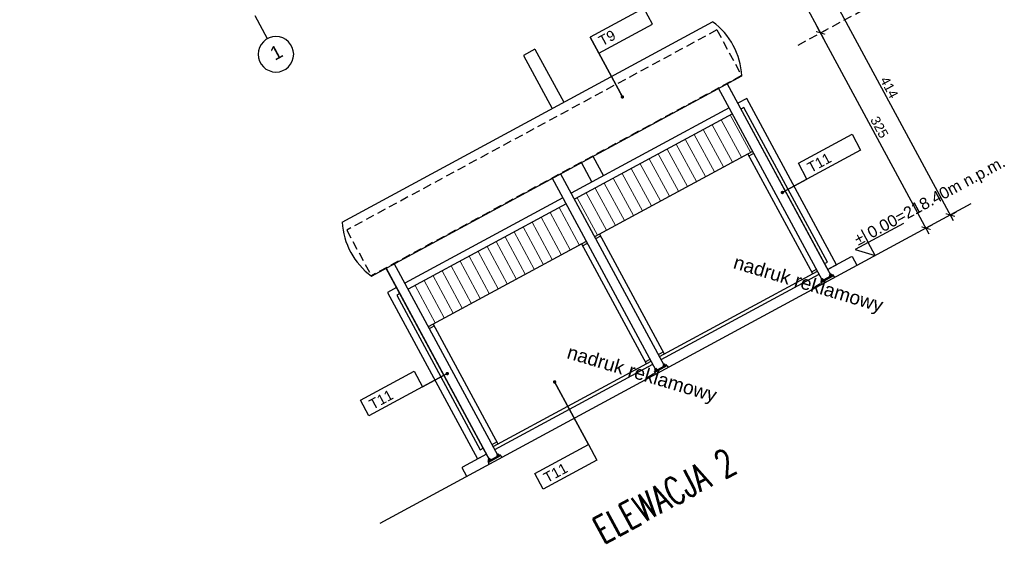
# Model space of a CAD drawing. Header units: millimetres. Extents: x -667476 to -405070, y -32043 to 330643.
# Tile 48 of 55: x -588508 to -574086, y 219817 to 227484. Entities that reach past the tile are written whole.
import ezdxf
from ezdxf.enums import TextEntityAlignment as Align

# ---------------------------------------------------------------- set-up
doc = ezdxf.new("R2010")
doc.units = ezdxf.units.MM
doc.header["$LTSCALE"] = 10
doc.linetypes.add('DASHDOT', pattern=[25.4, 12.7, -6.35, 0, -6.35])
doc.linetypes.add('DASHED', pattern=[19.05, 12.7, -6.35])
for name, color, linetype in [('01 - grunt', 3, 'Continuous'), ('02-element powyzej', 250, 'DASHED'), ('05 - grafika', 251, 'Continuous'), ('05 - osie', 1, 'DASHDOT'), ('05 - tekst', 1, 'Continuous'), ('05 - tekst 01', 1, 'Continuous'), ('05-grafika', 251, 'Continuous'), ('05-osie', 1, 'DASHDOT'), ('05-tekst', 1, 'Continuous'), ('05-wymiary', 3, 'Continuous'), ('06-elewacja cienka', 250, 'Continuous'), ('06-elewacja gruba', 7, 'Continuous')]:
    doc.layers.add(name, color=color, linetype=linetype)
doc.layers.add('K_HATCH', color=8, linetype='Continuous', lineweight=9)
doc.styles.add('1-100', font='arial.ttf', dxfattribs={"height": 200})
doc.styles.add('1-50', font='arial.ttf', dxfattribs={"height": 100})
doc.styles.add('50', font='romans.shx', dxfattribs={"width": 0.7})
doc.styles.get("Standard").update_dxf_attribs({"font": 'arial.ttf'})
doc.dimstyles.new('1-100', dxfattribs={"dimtxt": 140, "dimasz": 100, "dimexe": 100, "dimexo": 300, "dimgap": 30, "dimtad": 1, "dimdec": 0, "dimlfac": 0.1, "dimtxsty": 'Standard', "dimblk": 'ARCHTICK', "dimcen": 0.09, "dimdle": 100, "dimclre": 252, "dimadec": 0, "dimazin": 0, "dimtfac": 1, "dimtdec": 0, "dimtmove": 0, "dimatfit": 3, "dimfxl": 1, "dimfxlon": 1, "dimarcsym": 0})
doc.dimstyles.new('1-50', dxfattribs={"dimtxt": 100, "dimasz": 50, "dimexe": 100, "dimexo": 75, "dimgap": 30, "dimtad": 1, "dimdec": 0, "dimlfac": 0.1, "dimtxsty": 'Standard', "dimblk": 'ARCHTICK', "dimcen": 250, "dimdle": 30, "dimclre": 252, "dimadec": 0, "dimazin": 0, "dimtfac": 1, "dimtdec": 0, "dimtmove": 0, "dimatfit": 3, "dimfxl": 50, "dimfxlon": 1, "dimarcsym": 0})

# ---------------------------------------------------------------- blocks, each defined once
blk = doc.blocks.new('_ArchTick')
at = {"color": 0, "linetype": 'ByBlock', "const_width": 0.15}
blk.add_lwpolyline([(-0.5, -0.5), (0.5, 0.5)], dxfattribs=at)
blk = doc.blocks.new('*D850')
at = {"layer": '05-wymiary', "color": 0, "lineweight": -2, "transparency": 16777216}
blk.add_line((-575185, 224344), (-576825, 227379), dxfattribs=at)
at = {"layer": '05-wymiary', "color": 252, "lineweight": -2, "transparency": 16777216}
for p, q in [((-576778, 227290), (-576690, 227338)), ((-575233, 224431), (-575144, 224479))]:
    blk.add_line(p, q, dxfattribs=at)
at = {"layer": 'Defpoints', "color": 0, "transparency": 16777216}
for p in [(-576777, 227291), (-577970, 226647), (-576241, 223886)]:
    blk.add_point(p, dxfattribs=at)
at = {"layer": '05-wymiary', "color": 0, "lineweight": -2, "transparency": 16777216, "xscale": 100, "yscale": 100, "zscale": 100}
for p, rotation in [((-576777, 227291), 118.3889074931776), ((-575232, 224432), 298.3889074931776)]:
    blk.add_blockref('_ArchTick', p, dxfattribs=dict(at, rotation=rotation))
at = {"layer": '05-wymiary', "color": 0, "transparency": 16777216, "insert": (-575916, 225910), "char_height": 140, "attachment_point": 5, "rotation": 298.3889}
blk.add_mtext('325', dxfattribs=at)
blk = doc.blocks.new('*D851')
at = {"layer": '05-wymiary', "color": 0, "lineweight": -2, "transparency": 16777216}
blk.add_line((-576730, 227203), (-577248, 228162), dxfattribs=at)
at = {"layer": '05-wymiary', "color": 252, "lineweight": -2, "transparency": 16777216}
for p, q in [((-577202, 228073), (-577113, 228121)), ((-576778, 227290), (-576690, 227338))]:
    blk.add_line(p, q, dxfattribs=at)
at = {"layer": 'Defpoints', "color": 0, "transparency": 16777216}
for p in [(-577201, 228074), (-578358, 227449), (-577970, 226647)]:
    blk.add_point(p, dxfattribs=at)
at = {"layer": '05-wymiary', "color": 0, "lineweight": -2, "transparency": 16777216, "xscale": 100, "yscale": 100, "zscale": 100}
for p, rotation in [((-577201, 228074), 118.3889074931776), ((-576777, 227291), 298.3889074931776)]:
    blk.add_blockref('_ArchTick', p, dxfattribs=dict(at, rotation=rotation))
at = {"layer": '05-wymiary', "color": 0, "transparency": 16777216, "insert": (-576900, 227731), "char_height": 140, "attachment_point": 5, "rotation": 298.3889}
blk.add_mtext('89', dxfattribs=at)
blk = doc.blocks.new('*D852')
at = {"layer": '05-wymiary', "color": 0, "lineweight": -2, "transparency": 16777216}
blk.add_line((-574828, 224537), (-576891, 228355), dxfattribs=at)
at = {"layer": '05-wymiary', "color": 252, "lineweight": -2, "transparency": 16777216}
for p, q in [((-576845, 228266), (-576756, 228314)), ((-574876, 224624), (-574788, 224672))]:
    blk.add_line(p, q, dxfattribs=at)
at = {"layer": 'Defpoints', "color": 0, "transparency": 16777216}
for p in [(-576844, 228267), (-578358, 227449), (-576246, 223884)]:
    blk.add_point(p, dxfattribs=at)
at = {"layer": '05-wymiary', "color": 0, "lineweight": -2, "transparency": 16777216, "xscale": 100, "yscale": 100, "zscale": 100}
for p, rotation in [((-576844, 228267), 118.3889074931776), ((-574876, 224624), 298.3889074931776)]:
    blk.add_blockref('_ArchTick', p, dxfattribs=dict(at, rotation=rotation))
at = {"layer": '05-wymiary', "color": 0, "transparency": 16777216, "insert": (-575771, 226493), "char_height": 140, "attachment_point": 5, "rotation": 298.3889}
blk.add_mtext('414', dxfattribs=at)
blk = doc.blocks.new('ozn osi')
at = {"layer": '05-grafika'}
blk.add_circle((0, 160.3), 130, dxfattribs=at)
at = {"layer": '05-osie', "style": '1-50', "flags": 12}
blk.add_attdef('NUMER_OSI', (-60, 203.5), '', height=100, rotation=270, dxfattribs=at)
blk = doc.blocks.new('kota1')
at = {"layer": '05-grafika'}
for points in [[(0, 257), (0, 128.5)], [(345, 128.5), (-128.5, 128.5), (0, 0)], [(0, 0), (0, 128.5)]]:
    blk.add_lwpolyline(points, dxfattribs=at)
at = {"layer": '05-tekst', "style": '1-50', "flags": 12}
for tag, p in [('PLUS/MIUNUS', (-128.5, 143.8)), ('WYSOKOSC', (0, 143.8))]:
    blk.add_attdef(tag, p, '', height=100, dxfattribs=at)
blk = doc.blocks.new('sciana1')
at = {"layer": '05-grafika'}
blk.add_lwpolyline([(595.5, 0), (0, 0), (0, -175.4), (595.5, -175.4)], close=True, dxfattribs=at)
at = {"layer": '05-tekst', "style": '1-50', "flags": 12}
blk.add_attdef('NAZWA_PRZEGRODY', (40.6, -133.4), '', height=100, dxfattribs=at)

msp = doc.modelspace()

# ---------------------------------------------------------------- hatches: boundary and pattern name
at = {"layer": 'K_HATCH'}
h = msp.add_hatch(dxfattribs=at)
h.set_pattern_fill('_USER', color=256, scale=150, angle=118.38891, style=0, pattern_type=0)
h.set_pattern_definition([(118.389, (-579946.57, 225090.76), (-131.961, -71.318), [])])
edge = h.paths.add_edge_path()
edge.add_arc((-579463, 225231.6), 1148.1, 1.72676, 33.68915)
edge.add_line((-578507.7, 225868.4), (-580380.3, 224856.3))
edge.add_line((-580380.3, 224856.3), (-580085, 224309.8))
edge.add_line((-580085, 224309.8), (-578315.4, 225266.2))
h.paths.add_polyline_path([(-580208.1, 224243.2), (-580503.5, 224789.8), (-582817.2, 223539.3), (-582521.8, 222992.8)])
edge = h.paths.add_edge_path()
edge.add_line((-578066.6, 226106.8), (-578502.7, 225871.1))
edge.add_arc((-580222.9, 224903.7), 1973.6, 11.05168, 29.35038, ccw=False)
edge.add_line((-578285.9, 225282.1), (-577771.2, 225560.2))
edge.add_line((-577771.2, 225560.2), (-578066.6, 226106.8))

# ---------------------------------------------------------------- linework, layer by layer
at = {"layer": '01 - grunt'}
msp.add_line((-574574, 224787.4), (-583231.3, 220108.6), dxfattribs=at)
at = {"layer": '02-element powyzej'}
msp.add_line((-577105.7, 227113.5), (-576001.2, 227710.4), dxfattribs=at)
at = {"layer": '05 - grafika', "linetype": 'DASHED'}
for p, q in [((-578295.7, 227334.2), (-583718.5, 224403.5)), ((-578295.7, 227334.2), (-577934.4, 226665.6)), ((-577934.4, 226665.6), (-583357.1, 223734.9)), ((-583718.5, 224403.5), (-583357.1, 223734.9))]:
    msp.add_line(p, q, dxfattribs=at)
at = {"layer": '05-osie', "ltscale": 3}
msp.add_line((-584878.5, 227206.2), (-588507.9, 233921.8), dxfattribs=at)
at = {"layer": '06-elewacja cienka'}
for p, q in [((-580960.4, 227052.4), (-581129.4, 226961.1)), ((-580960.4, 227052.4), (-580540.1, 226274.7)), ((-581129.4, 226961.1), (-580709, 226183.4)), ((-576747.1, 223665.3), (-578270.5, 226484)), ((-576623.9, 223731.8), (-578147.3, 226550.5)), ((-580114.6, 225487.3), (-579958.3, 225198.1)), ((-580085, 224309.8), (-577771.2, 225560.2)), ((-576890.7, 223762.7), (-577841.6, 225522.2)), ((-577825, 225491.4), (-577754.6, 225529.5)), ((-580283.5, 225396), (-580127.2, 225106.8)), ((-579184, 222348.3), (-580707.3, 225167)), ((-579060.8, 222414.8), (-580584.2, 225233.5)), ((-580068.3, 224279), (-579997.9, 224317)), ((-579063.7, 222588.4), (-580014.6, 224347.8)), ((-582521.8, 222992.8), (-580208.1, 224243.2)), ((-579327.6, 222445.7), (-580278.5, 224205.2)), ((-580261.9, 224174.4), (-580191.5, 224212.4)), ((-576674, 223824.4), (-576322.1, 224014.6)), ((-576322.1, 224014.6), (-576308.5, 224010.6)), ((-576242, 223887.4), (-576308.5, 224010.6)), ((-581620.9, 221031.3), (-583144.2, 223850)), ((-581497.7, 221097.8), (-583021.1, 223916.5)), ((-576907.3, 223793.5), (-576837, 223831.6)), ((-579134, 222550.3), (-576820.3, 223800.8)), ((-576597.5, 223746.1), (-576773.5, 223651)), ((-576770, 223670.4), (-576738.8, 223687.2)), ((-576767.7, 223682.4), (-576750.1, 223691.9)), ((-576589.9, 223732), (-576765.9, 223636.9)), ((-576745.6, 223683.5), (-576750.1, 223691.9)), ((-576746.6, 223683), (-576738.8, 223687.2)), ((-576738.8, 223687.2), (-576732.8, 223676)), ((-576615.7, 223753.7), (-576646.8, 223736.9)), ((-576639, 223741.1), (-576646.8, 223736.9)), ((-576646.8, 223736.9), (-576640.8, 223725.8)), ((-576627, 223758.5), (-576644.6, 223748.9)), ((-576640, 223740.6), (-576644.6, 223748.9)), ((-576606.7, 223744.2), (-576643.7, 223724.2)), ((-576643.7, 223724.2), (-576642.4, 223721.8)), ((-576605.4, 223741.8), (-576642.4, 223721.8)), ((-576639, 223741.1), (-576633, 223730)), ((-576616.4, 223738.9), (-576634, 223729.4)), ((-576622.4, 223750.1), (-576627, 223758.5)), ((-576623.4, 223749.5), (-576617.4, 223738.4)), ((-576615.7, 223753.7), (-576609.6, 223742.6)), ((-576606.7, 223744.2), (-576605.4, 223741.8)), ((-576589.9, 223732), (-576597.5, 223746.1)), ((-576765.9, 223636.9), (-576773.5, 223651)), ((-576770, 223670.4), (-576763.9, 223659.2)), ((-576763.2, 223674), (-576767.7, 223682.4)), ((-576766.9, 223657.6), (-576729.9, 223677.6)), ((-576766.9, 223657.6), (-576765.6, 223655.3)), ((-576765.6, 223655.3), (-576728.6, 223675.3)), ((-576762.2, 223674.6), (-576756.2, 223663.4)), ((-576757.2, 223662.9), (-576739.6, 223672.4)), ((-576746.6, 223683), (-576740.6, 223671.8)), ((-576729.9, 223677.6), (-576728.6, 223675.3)), ((-582505.2, 222962), (-582434.8, 223000)), ((-581500.5, 221271.3), (-582451.5, 223030.8)), ((-579150.7, 222581.1), (-579080.3, 222619.1)), ((-581570.9, 221233.3), (-579257.2, 222483.8)), ((-579344.2, 222476.5), (-579273.8, 222514.5)), ((-579034.4, 222429.1), (-579210.4, 222334)), ((-579026.8, 222415), (-579202.8, 222319.9)), ((-579052.5, 222436.7), (-579083.7, 222419.9)), ((-579075.9, 222424.1), (-579083.7, 222419.9)), ((-579083.7, 222419.9), (-579077.7, 222408.8)), ((-579063.8, 222441.5), (-579081.4, 222431.9)), ((-579076.9, 222423.6), (-579081.4, 222431.9)), ((-579043.6, 222427.2), (-579080.6, 222407.2)), ((-579080.6, 222407.2), (-579079.3, 222404.8)), ((-579042.3, 222424.8), (-579079.3, 222404.8)), ((-579075.9, 222424.1), (-579069.9, 222413)), ((-579053.3, 222421.9), (-579070.9, 222412.4)), ((-579059.3, 222433.1), (-579063.8, 222441.5)), ((-579060.3, 222432.5), (-579054.3, 222421.4)), ((-579052.5, 222436.7), (-579046.5, 222425.6)), ((-579043.6, 222427.2), (-579042.3, 222424.8)), ((-579026.8, 222415), (-579034.4, 222429.1)), ((-579202.8, 222319.9), (-579210.4, 222334)), ((-579206.8, 222353.3), (-579175.7, 222370.2)), ((-579206.8, 222353.3), (-579200.8, 222342.2)), ((-579204.6, 222365.4), (-579187, 222374.9)), ((-579200.1, 222357), (-579204.6, 222365.4)), ((-579203.8, 222340.6), (-579166.8, 222360.6)), ((-579203.8, 222340.6), (-579202.5, 222338.3)), ((-579202.5, 222338.3), (-579165.5, 222358.3)), ((-579199.1, 222357.6), (-579193, 222346.4)), ((-579194.1, 222345.9), (-579176.5, 222355.4)), ((-579182.5, 222366.5), (-579187, 222374.9)), ((-579183.5, 222366), (-579175.7, 222370.2)), ((-579183.5, 222366), (-579177.5, 222354.8)), ((-579175.7, 222370.2), (-579169.7, 222359)), ((-579166.8, 222360.6), (-579165.5, 222358.3)), ((-581587.6, 221264.1), (-581517.2, 221302.1)), ((-581670.9, 221123.9), (-582022.8, 220933.7)), ((-581471.3, 221112.1), (-581647.3, 221017)), ((-581463.7, 221098), (-581639.7, 221002.9)), ((-581489.4, 221119.7), (-581520.6, 221102.9)), ((-581512.8, 221107.1), (-581520.6, 221102.9)), ((-581520.6, 221102.9), (-581514.5, 221091.8)), ((-581500.7, 221124.4), (-581518.3, 221114.9)), ((-581513.8, 221106.6), (-581518.3, 221114.9)), ((-581480.5, 221110.2), (-581517.5, 221090.2)), ((-581517.5, 221090.2), (-581516.2, 221087.8)), ((-581479.2, 221107.8), (-581516.2, 221087.8)), ((-581512.8, 221107.1), (-581506.8, 221096)), ((-581490.2, 221104.9), (-581507.8, 221095.4)), ((-581496.2, 221116.1), (-581500.7, 221124.4)), ((-581497.2, 221115.5), (-581491.2, 221104.4)), ((-581489.4, 221119.7), (-581483.4, 221108.6)), ((-581480.5, 221110.2), (-581479.2, 221107.8)), ((-581463.7, 221098), (-581471.3, 221112.1)), ((-581639.7, 221002.9), (-581647.3, 221017)), ((-581643.7, 221036.3), (-581612.6, 221053.2)), ((-581643.7, 221036.3), (-581637.7, 221025.2)), ((-581641.5, 221048.4), (-581623.9, 221057.9)), ((-581637, 221040), (-581641.5, 221048.4)), ((-581640.6, 221023.6), (-581603.6, 221043.6)), ((-581640.6, 221023.6), (-581639.4, 221021.3)), ((-581639.4, 221021.3), (-581602.4, 221041.3)), ((-581635.9, 221040.5), (-581629.9, 221029.4)), ((-581630.9, 221028.9), (-581613.3, 221038.4)), ((-581619.4, 221049.5), (-581623.9, 221057.9)), ((-581620.4, 221049), (-581612.6, 221053.2)), ((-581620.4, 221049), (-581614.4, 221037.8)), ((-581612.6, 221053.2), (-581606.6, 221042)), ((-581603.6, 221043.6), (-581602.4, 221041.3)), ((-582022.8, 220933.7), (-582026.8, 220920.1)), ((-581960.3, 220797), (-582026.8, 220920.1))]:
    msp.add_line(p, q, dxfattribs=at)
for points in [[(-583356.4, 223729.6), (-577930.4, 226662.1)], [(-576674, 223824.4), (-576542, 223895.8), (-577859, 226332.6), (-577991, 226261.3)], [(-578114.2, 226194.8), (-580427.9, 224944.3)], [(-576721.5, 223912.4), (-576677.5, 223936.2), (-577899.5, 226197.1), (-577943.4, 226173.3)], [(-578066.6, 226106.8), (-580380.3, 224856.3)], [(-580551, 224877.7), (-582864.8, 223627.3)], [(-580503.5, 224789.8), (-582817.2, 223539.3)], [(-579110.9, 222507.4), (-576797.1, 223757.9)], [(-582987.9, 223560.7), (-583119.9, 223489.4), (-581802.9, 221052.5), (-581766.7, 221072.1)], [(-582940.4, 223472.8), (-582984.4, 223449), (-581762.4, 221188.1), (-581718.5, 221211.8)], [(-581547.7, 221190.4), (-579234, 222440.9)]]:
    msp.add_lwpolyline(points, dxfattribs=at)
for centre, radius, start, end in [((-576747.1, 223665.3), 26.8, 96.46709, 140.31072), ((-576640.4, 223734.3), 5.31, 62.01534, 174.76248), ((-576623.9, 223731.8), 26.8, 96.46709, 140.31072), ((-576622.8, 223729.8), 17.7, 88.38891, 148.38891), ((-576617, 223747), 5.31, 62.01534, 174.76248), ((-576763.5, 223667.8), 5.31, 62.01534, 174.76248), ((-576722.6, 223628.5), 44.1, 168.96472, 210.9432), ((-576746, 223663.2), 17.7, 88.38891, 148.38891), ((-576740.2, 223680.4), 5.31, 62.01534, 174.76248), ((-579077.3, 222417.3), 5.31, 62.01534, 174.76248), ((-579060.8, 222414.8), 26.8, 96.46709, 140.31072), ((-579059.7, 222412.8), 17.7, 88.38891, 148.38891), ((-579053.9, 222430), 5.31, 62.01534, 174.76248), ((-579043.5, 222374.2), 44.1, 25.83461, 67.8131), ((-579200.4, 222350.8), 5.31, 62.01534, 174.76248), ((-579184, 222348.3), 26.8, 96.46709, 140.31072), ((-579159.4, 222311.5), 44.1, 168.96472, 210.9432), ((-579182.9, 222346.2), 17.7, 88.38891, 148.38891), ((-579177.1, 222363.4), 5.31, 62.01534, 174.76248), ((-581514.1, 221100.3), 5.31, 62.01534, 174.76248), ((-581497.7, 221097.8), 26.8, 96.46709, 140.31072), ((-581496.6, 221095.7), 17.7, 88.38891, 148.38891), ((-581490.8, 221113), 5.31, 62.01534, 174.76248), ((-581480.4, 221057.1), 44.1, 25.83461, 67.8131), ((-581637.3, 221033.8), 5.31, 62.01534, 174.76248), ((-581620.9, 221031.3), 26.8, 96.46709, 140.31072), ((-581619.7, 221029.2), 17.7, 88.38891, 148.38891), ((-581614, 221046.4), 5.31, 62.01534, 174.76248)]:
    msp.add_arc(centre, radius, start, end, dxfattribs=at)
for p in [(-576639.4, 223726.5), (-576639.4, 223726.5), (-576639.4, 223726.5), (-576639.4, 223726.5), (-576634, 223729.4), (-576634, 223729.4), (-576616.4, 223738.9), (-576616.4, 223738.9), (-576611, 223741.9), (-576611, 223741.9), (-576611, 223741.9), (-576611, 223741.9), (-576762.6, 223660), (-576762.6, 223660), (-576762.6, 223660), (-576762.6, 223660), (-576757.2, 223662.9), (-576757.2, 223662.9), (-576739.6, 223672.4), (-576739.6, 223672.4), (-576734.2, 223675.3), (-576734.2, 223675.3), (-576734.2, 223675.3), (-576734.2, 223675.3), (-579076.3, 222409.5), (-579076.3, 222409.5), (-579076.3, 222409.5), (-579076.3, 222409.5), (-579070.9, 222412.4), (-579070.9, 222412.4), (-579053.3, 222421.9), (-579053.3, 222421.9), (-579047.9, 222424.9), (-579047.9, 222424.9), (-579047.9, 222424.9), (-579047.9, 222424.9), (-579199.4, 222342.9), (-579199.4, 222342.9), (-579199.4, 222342.9), (-579199.4, 222342.9), (-579194.1, 222345.9), (-579194.1, 222345.9), (-579176.5, 222355.4), (-579176.5, 222355.4), (-579171.1, 222358.3), (-579171.1, 222358.3), (-579171.1, 222358.3), (-579171.1, 222358.3), (-581513.2, 221092.5), (-581513.2, 221092.5), (-581513.2, 221092.5), (-581513.2, 221092.5), (-581507.8, 221095.4), (-581507.8, 221095.4), (-581490.2, 221104.9), (-581490.2, 221104.9), (-581484.8, 221107.8), (-581484.8, 221107.8), (-581484.8, 221107.8), (-581484.8, 221107.8), (-581636.3, 221025.9), (-581636.3, 221025.9), (-581636.3, 221025.9), (-581636.3, 221025.9), (-581630.9, 221028.9), (-581630.9, 221028.9), (-581613.3, 221038.4), (-581613.3, 221038.4), (-581607.9, 221041.3), (-581607.9, 221041.3), (-581607.9, 221041.3), (-581607.9, 221041.3)]:
    msp.add_point(p, dxfattribs=at)
at = {"layer": '06-elewacja gruba'}
for points in [[(-583784.3, 224521.4), (-578358.3, 227453.9)], [(-577930.4, 226662.1), (-578144.9, 226546.1), (-576623.9, 223731.8), (-576597.5, 223746.1), (-576589.9, 223732)], [(-583356.4, 223729.6), (-583141.8, 223845.6), (-581620.9, 221031.3), (-581647.3, 221017), (-581639.7, 221002.9)]]:
    msp.add_lwpolyline(points, dxfattribs=at)
for centre, radius, start, end in [((-578981.9, 226605.3), 1053.1, 3.09142, 53.6864), ((-582732.8, 224578.2), 1053.1, 183.09142, 233.6864), ((-576606.6, 223691.2), 44.1, 25.83461, 67.8131), ((-581596.3, 220994.5), 44.1, 168.96472, 210.9432)]:
    msp.add_arc(centre, radius, start, end, dxfattribs=at)

# ---------------------------------------------------------------- block references
at = {"layer": '05 - osie'}
ref = msp.add_blockref('ozn osi', (-584907.3, 227259.5), dxfattribs=dict(at, xscale=-1.999999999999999, yscale=1.999999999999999, zscale=2, rotation=208.388907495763))
ref.add_attrib('NUMER_OSI', '1', dxfattribs={"height": 200, "rotation": 28.38891, "style": '1-50'}).set_placement((-584702.5, 226917.4), align=Align.CENTER)
at = {"layer": '05-tekst'}
ref = msp.add_blockref('sciana1', (-580151.8, 227226.4), dxfattribs=dict(at, xscale=1.5, yscale=1.5, zscale=1.5, rotation=28.38890749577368))
ref.add_attrib('NAZWA_PRZEGRODY', 'T9', (-579976.5, 227093.6), dxfattribs={"height": 150, "rotation": 28.38891, "style": '1-100'})
ref = msp.add_blockref('sciana1', (-576976, 225149.6), dxfattribs=dict(at, xscale=-1.5, yscale=1.5, zscale=1.5, rotation=208.3889074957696))
ref.add_attrib('NAZWA_PRZEGRODY', 'T11', (-576920.7, 225238.7), dxfattribs={"height": 150, "rotation": 28.38891, "style": '1-100'})
ref = msp.add_blockref('sciana1', (-583392.7, 221681.7), dxfattribs=dict(at, xscale=-1.5, yscale=1.5, zscale=1.5, rotation=208.3889074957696))
ref.add_attrib('NAZWA_PRZEGRODY', 'T11', (-583337.4, 221770.8), dxfattribs={"height": 150, "rotation": 28.38891, "style": '1-100'})
ref = msp.add_blockref('sciana1', (-580838.3, 220608.5), dxfattribs=dict(at, xscale=-1.5, yscale=1.5, zscale=1.5, rotation=208.3889074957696))
ref.add_attrib('NAZWA_PRZEGRODY', 'T11', (-580783, 220697.7), dxfattribs={"height": 150, "rotation": 28.38891, "style": '1-100'})
at = {"layer": '05-wymiary'}
ref = msp.add_blockref('kota1', (-575976.1, 224029.7), dxfattribs=dict(at, xscale=1.7, yscale=1.7, zscale=1.7, rotation=28.38890749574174))
ref.add_attrib('PLUS/MIUNUS', ' %%p', (-576284.5, 224141), dxfattribs={"layer": '05 - tekst 01', "height": 170, "rotation": 28.38891, "style": '1-50'})
ref.add_attrib('WYSOKOSC', ' 0.00=218.40m n.p.m.', (-576092.3, 224244.8), dxfattribs={"layer": '05 - tekst 01', "height": 170, "rotation": 28.38891, "style": '1-50'})

# ---------------------------------------------------------------- texts
at = {"layer": '05 - tekst', "linetype": 'Continuous', "lineweight": 0, "char_height": 200, "width": 5479.842, "attachment_point": 5, "rotation": 343.38891, "style": '1-100'}
for insert in [(-576963.3, 223590.6), (-579400.2, 222273.6)]:
    msp.add_mtext('nadruk reklamowy', dxfattribs=dict(at, insert=insert))
at = {"layer": '05-tekst', "style": '50', "width": 0.7}
msp.add_text('ELEWACJA 2', height=400, rotation=28.38891, dxfattribs=at).set_placement((-579958.3, 219799.1))

# ---------------------------------------------------------------- dimensions: what is measured, and where the dimension line sits
at = {"layer": '05-wymiary'}
for base, p1, p2, picture, middle in [((-576843.9, 228266.6), (-576245.8, 223883.9), (-578357.6, 227448.6), '*D852', (-575771.5, 226493.2)), ((-577200.6, 228073.8), (-577969.6, 226646.6), (-578357.6, 227448.6), '*D851', (-576899.8, 227730.6)), ((-576777.5, 227290.8), (-576241.4, 223886.3), (-577969.6, 226646.6), '*D850', (-575915.6, 225909.5))]:
    dim = msp.add_linear_dim(base=base, p1=p1, p2=p2, angle=118.38891, dimstyle='1-100', dxfattribs=at)
    dim.commit()
    dim.dimension.update_dxf_attribs({"geometry": picture, "text_midpoint": middle})

# ---------------------------------------------------------------- leaders
at = {"layer": '05-grafika'}
for points in [[(-579679.7, 226353), (-580151.8, 227226.4), (-579679.7, 226353)], [(-577338.2, 224953.8), (-576976, 225149.6), (-577338.2, 224953.8)], [(-582244.7, 222302.1), (-582606.9, 222106.4), (-582244.7, 222302.1)], [(-580672.6, 222180.7), (-580177.6, 221264.7), (-580672.6, 222180.7)]]:
    msp.add_leader(points, dimstyle='1-50', override={"dimtad": 0, "dimldrblk": 'Dot'}, dxfattribs=at)

doc.saveas('drawing.dxf')
